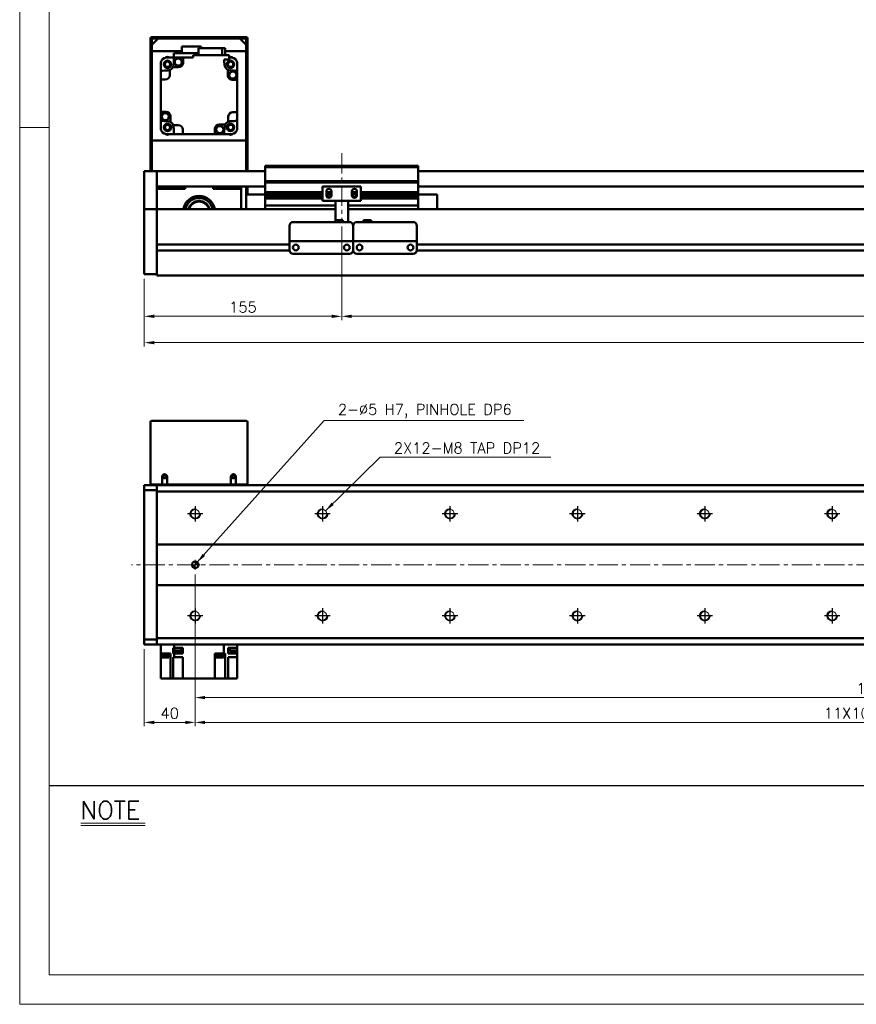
# Model space of a CAD drawing. Header units: millimetres. Extents: x 46891 to 50493, y 6223 to 9905.
# Tile 1 of 4: x 48547 to 49203, y 8529 to 9302. Entities that reach past the tile are written whole.
import ezdxf

# ---------------------------------------------------------------- set-up
doc = ezdxf.new("R2010")
doc.units = ezdxf.units.MM
doc.header["$LTSCALE"] = 0.5
doc.linetypes.add('CENTER', pattern=[50.8, 31.75, -6.35, 6.35, -6.35])
doc.layers.get('0').update_dxf_attribs({"lineweight": 20})
for name, color, linetype, lineweight in [('1', 1, 'CENTER', 13), ('4', 4, 'Continuous', 13), ('외형선(ISO)', 7, 'Continuous', 50)]:
    doc.layers.add(name, color=color, linetype=linetype, lineweight=lineweight)
for name, color, linetype in [('3', 3, 'Continuous'), ('C', 1, 'CENTER'), ('DIM', 4, 'Continuous')]:
    doc.layers.add(name, color=color, linetype=linetype)
doc.styles.add('DSR TEXT', font='romans.shx', dxfattribs={"bigfont": 'whgtxt.shx'})
doc.styles.get("Standard").update_dxf_attribs({"font": 'romans.shx', "bigfont": 'whgtxt.shx'})
doc.dimstyles.new('DSR', dxfattribs={"dimscale": 2, "dimtxt": 3, "dimasz": 3, "dimexe": 0.5, "dimexo": 0.5, "dimgap": 0.5, "dimtad": 1, "dimdsep": 46, "dimtxsty": 'Standard', "dimcen": 2.5, "dimclrd": 4, "dimclre": 4, "dimclrt": 2, "dimadec": 0, "dimazin": 2, "dimtfac": 1, "dimtmove": 0, "dimatfit": 3, "dimfxl": 0, "dimlwd": -1, "dimlwe": -1, "dimarcsym": 0})

# ---------------------------------------------------------------- blocks, each defined once
blk = doc.blocks.new('A$C13F00394')
for p, q in [((-202.34, 25.67), (-191.42, 25.67)), ((-202.34, 25.3), (-191.42, 25.3))]:
    blk.add_line(p, q)
at = {"layer": '3'}
blk.add_line((0, 32), (-207.68, 32), dxfattribs=at)
at = {"layer": '4', "color": 0, "style": 'DSR TEXT'}
blk.add_text('NOTE', height=3, dxfattribs=at).set_placement((-202.39, 26.38))
blk = doc.blocks.new('A$C1C1952E1')
at = {"color": 1}
blk.add_lwpolyline([(0, 0), (420, 0), (420, 297), (0, 297)], close=True, dxfattribs=at)
at = {"color": 3}
blk.add_lwpolyline([(5, 5), (415, 5), (415, 292), (5, 292)], close=True, dxfattribs=at)
blk = doc.blocks.new('*D79')
at = {"color": 1, "linetype": 'ByBlock'}
for p, q in [((48799.46, 9139.21), (48799.46, 9065.83)), ((48644.46, 9098.21), (48644.46, 9065.83)), ((48652.26, 9068.83), (48791.66, 9068.83))]:
    blk.add_line(p, q, dxfattribs=at)
at = {"color": 1}
for points in [[(48652.26, 9070.13), (48652.26, 9067.53), (48644.46, 9068.83)], [(48791.66, 9070.13), (48791.66, 9067.53), (48799.46, 9068.83)]]:
    blk.add_solid(points, dxfattribs=at)
at = {"layer": 'Defpoints', "color": 0}
for p in [(48799.46, 9142.81), (48644.46, 9101.81), (48799.46, 9068.83)]:
    blk.add_point(p, dxfattribs=at)
at = {"color": 3, "insert": (48721.96, 9076.03), "char_height": 8.4, "attachment_point": 5, "style": 'DSR TEXT'}
blk.add_mtext('155', dxfattribs=at)
blk = doc.blocks.new('*D80')
at = {"color": 1, "linetype": 'ByBlock'}
for p, q in [((48799.46, 9139.21), (48799.46, 9065.83)), ((49699.46, 9139.21), (49699.46, 9065.83)), ((48807.26, 9068.83), (49691.66, 9068.83))]:
    blk.add_line(p, q, dxfattribs=at)
at = {"color": 1}
for points in [[(48807.26, 9070.13), (48807.26, 9067.53), (48799.46, 9068.83)], [(49691.66, 9070.13), (49691.66, 9067.53), (49699.46, 9068.83)]]:
    blk.add_solid(points, dxfattribs=at)
at = {"layer": 'Defpoints', "color": 0}
for p in [(48799.46, 9142.81), (49699.46, 9142.81), (49699.46, 9068.83)]:
    blk.add_point(p, dxfattribs=at)
at = {"color": 3, "insert": (49249.46, 9076.03), "char_height": 8.4, "attachment_point": 5, "style": 'DSR TEXT'}
blk.add_mtext('STROKE : 900', dxfattribs=at)
blk = doc.blocks.new('*D82')
at = {"color": 1, "linetype": 'ByBlock'}
for p, q in [((48644.46, 9098.21), (48644.46, 9045.16)), ((49844.46, 9098.21), (49844.46, 9045.16)), ((49836.66, 9048.16), (48652.26, 9048.16))]:
    blk.add_line(p, q, dxfattribs=at)
at = {"color": 1}
for points in [[(48652.26, 9049.46), (48652.26, 9046.86), (48644.46, 9048.16)], [(49836.66, 9049.46), (49836.66, 9046.86), (49844.46, 9048.16)]]:
    blk.add_solid(points, dxfattribs=at)
at = {"layer": 'Defpoints', "color": 0}
for p in [(48644.46, 9101.81), (49844.46, 9101.81), (48644.46, 9048.16)]:
    blk.add_point(p, dxfattribs=at)
at = {"color": 3, "insert": (49244.46, 9055.36), "char_height": 8.4, "attachment_point": 5, "style": 'DSR TEXT'}
blk.add_mtext('1200', dxfattribs=at)
blk = doc.blocks.new('A$C33E56CC6')
h = blk.add_hatch()
h.set_pattern_fill('ANSI31', color=256, style=0)
h.set_pattern_definition([(45, (-7065.45672, -6508.5399), (-0.0883883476, 0.0883883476), [])])
h.paths.add_polyline_path([(4, 6.5, 0.414214), (1.5, 4), (4, 4)])
h.paths.add_polyline_path([(6.5, 4), (4, 4), (4, 1.5, 0.414214)])
blk.add_circle((4, 4), 2.5)
at = {"layer": '1'}
for p, q in [((4, 0), (4, 8)), ((0, 4), (8, 4))]:
    blk.add_line(p, q, dxfattribs=at)
blk = doc.blocks.new('tap8')
blk.add_circle((0, 0), 3.4)
at = {"layer": 'C', "color": 1, "linetype": 'CENTER'}
for p, q in [((-6.05, 0), (6.05, 0)), ((0, -6.05), (0, 6.05))]:
    blk.add_line(p, q, dxfattribs=at)
at = {"layer": 'DIM', "color": 3}
blk.add_arc((0, 0), 4, 263.84551, 189.43144, dxfattribs=at)
blk = doc.blocks.new('*D89')
at = {"color": 1, "linetype": 'ByBlock'}
for p, q in [((48684.46, 8866.26), (48684.46, 8766.66)), ((49784.46, 8866.26), (49784.46, 8766.66)), ((48692.26, 8769.66), (49776.66, 8769.66))]:
    blk.add_line(p, q, dxfattribs=at)
at = {"color": 1}
for points in [[(48692.26, 8770.96), (48692.26, 8768.36), (48684.46, 8769.66)], [(49776.66, 8770.96), (49776.66, 8768.36), (49784.46, 8769.66)]]:
    blk.add_solid(points, dxfattribs=at)
at = {"layer": 'Defpoints', "color": 0}
for p in [(48684.46, 8869.86), (49784.46, 8869.86), (49784.46, 8769.66)]:
    blk.add_point(p, dxfattribs=at)
at = {"color": 3, "insert": (49234.46, 8776.86), "char_height": 8.4, "attachment_point": 5, "style": 'DSR TEXT'}
blk.add_mtext('1100%%P0.02', dxfattribs=at)
blk = doc.blocks.new('*D91')
at = {"color": 1, "linetype": 'ByBlock'}
for p, q in [((48684.46, 8866.26), (48684.46, 8747.18)), ((48644.46, 8807.76), (48644.46, 8747.18)), ((48676.66, 8750.18), (48652.26, 8750.18))]:
    blk.add_line(p, q, dxfattribs=at)
at = {"color": 1}
for points in [[(48652.26, 8751.48), (48652.26, 8748.88), (48644.46, 8750.18)], [(48676.66, 8751.48), (48676.66, 8748.88), (48684.46, 8750.18)]]:
    blk.add_solid(points, dxfattribs=at)
at = {"layer": 'Defpoints', "color": 0}
for p in [(48684.46, 8869.86), (48644.46, 8811.36), (48644.46, 8750.18)]:
    blk.add_point(p, dxfattribs=at)
at = {"color": 3, "insert": (48664.46, 8757.38), "char_height": 8.4, "attachment_point": 5, "style": 'DSR TEXT'}
blk.add_mtext('40', dxfattribs=at)
blk = doc.blocks.new('*D93')
at = {"color": 1, "linetype": 'ByBlock'}
for p, q in [((48684.46, 8824.21), (48684.46, 8747.18)), ((49784.46, 8824.21), (49784.46, 8747.18)), ((48692.26, 8750.18), (49776.66, 8750.18))]:
    blk.add_line(p, q, dxfattribs=at)
at = {"color": 1}
for points in [[(48692.26, 8751.48), (48692.26, 8748.88), (48684.46, 8750.18)], [(49776.66, 8751.48), (49776.66, 8748.88), (49784.46, 8750.18)]]:
    blk.add_solid(points, dxfattribs=at)
at = {"layer": 'Defpoints', "color": 0}
for p in [(48684.46, 8827.81), (49784.46, 8827.81), (49784.46, 8750.18)]:
    blk.add_point(p, dxfattribs=at)
at = {"color": 3, "insert": (49234.46, 8757.38), "char_height": 8.4, "attachment_point": 5, "style": 'DSR TEXT'}
blk.add_mtext('11X100PITCH=1100', dxfattribs=at)

msp = doc.modelspace()

# ---------------------------------------------------------------- linework, layer by layer
at = {"color": 1}
msp.add_line((48569.83732, 9217.02572), (48546.67132, 9217.02572), dxfattribs=at)
at = {"layer": '1'}
for p, q in [((48799.46234, 9196.8134), (48799.46234, 9142.8134)), ((49854.46234, 8873.85584), (48634.46234, 8873.85584))]:
    msp.add_line(p, q, dxfattribs=at)
at = {"layer": '외형선(ISO)'}
for p, q in [((48649.46234, 9286.8134), (48649.46234, 9182.8134)), ((48658.46234, 9287.8134), (48650.46234, 9287.8134)), ((48650.46234, 9281.8134), (48655.46234, 9286.8134)), ((48650.96234, 9286.8134), (48658.46234, 9286.8134)), ((48719.46234, 9286.8134), (48655.46234, 9286.8134)), ((48658.46234, 9286.8134), (48658.46234, 9287.8134)), ((48658.46234, 9287.8134), (48662.46234, 9287.8134)), ((48662.46234, 9287.8134), (48662.46234, 9286.8134)), ((48712.46234, 9287.8134), (48662.46234, 9287.8134)), ((48662.46234, 9286.8134), (48712.46234, 9286.8134)), ((48712.46234, 9286.8134), (48712.46234, 9287.8134)), ((48712.46234, 9287.8134), (48716.46234, 9287.8134)), ((48716.46234, 9287.8134), (48716.46234, 9286.8134)), ((48724.46234, 9287.8134), (48716.46234, 9287.8134)), ((48716.46234, 9286.8134), (48723.96234, 9286.8134)), ((48719.46234, 9286.8134), (48724.46234, 9281.8134)), ((48725.46234, 9182.8134), (48725.46234, 9286.8134)), ((48650.46234, 9182.8134), (48650.46234, 9286.3134)), ((48650.46234, 9281.8134), (48650.46234, 9276.8134)), ((48689.11234, 9280.6134), (48674.01234, 9280.6134)), ((48674.01234, 9280.6134), (48674.01234, 9275.2134)), ((48705.75034, 9279.3134), (48686.98426, 9279.3134)), ((48686.98426, 9279.3134), (48686.98426, 9273.8134)), ((48689.11234, 9280.6134), (48689.11234, 9279.3134)), ((48707.94042, 9279.3134), (48705.75034, 9279.3134)), ((48705.75034, 9279.3134), (48705.75034, 9273.8134)), ((48707.94042, 9273.8134), (48707.94042, 9279.3134)), ((48724.46234, 9286.3134), (48724.46234, 9182.8134)), ((48724.46234, 9276.8134), (48724.46234, 9281.8134)), ((48650.46234, 9276.8134), (48674.01234, 9276.8134)), ((48661.76701, 9271.8134), (48661.00483, 9271.8134)), ((48661.96234, 9271.8134), (48661.76701, 9271.8134)), ((48661.96234, 9271.8134), (48667.66234, 9271.8134)), ((48686.98426, 9275.2134), (48667.66234, 9275.2134)), ((48667.66234, 9275.2134), (48667.66234, 9268.60208)), ((48674.96234, 9271.8134), (48667.90297, 9271.8134)), ((48682.76234, 9271.8134), (48674.96234, 9271.8134)), ((48674.96234, 9271.8134), (48674.96234, 9267.8134)), ((48711.16234, 9273.8134), (48682.76234, 9273.8134)), ((48682.76234, 9273.8134), (48682.76234, 9271.8134)), ((48707.94042, 9276.8134), (48724.46234, 9276.8134)), ((48711.16234, 9270.3134), (48711.16234, 9273.8134)), ((48711.16234, 9271.8134), (48712.96234, 9271.8134)), ((48713.15767, 9271.8134), (48712.96234, 9271.8134)), ((48713.91986, 9271.8134), (48713.15767, 9271.8134)), ((48657.46234, 9268.27092), (48657.46234, 9267.50873)), ((48657.46234, 9267.50873), (48657.46234, 9267.3134)), ((48657.46234, 9261.37277), (48657.46234, 9267.3134)), ((48671.46234, 9264.3134), (48666.95426, 9264.3134)), ((48707.13752, 9270.3134), (48711.16234, 9270.3134)), ((48717.46234, 9267.50873), (48717.46234, 9268.27092)), ((48717.46234, 9267.3134), (48717.46234, 9267.50873)), ((48717.46234, 9267.3134), (48717.46234, 9261.37277)), ((48657.46234, 9261.37277), (48657.46234, 9254.6134)), ((48664.46234, 9262.09203), (48664.46234, 9258.1134)), ((48709.96234, 9257.8134), (48709.96234, 9262.32148)), ((48717.46234, 9261.37277), (48717.46234, 9254.3134)), ((48657.46234, 9254.6134), (48657.46234, 9229.3134)), ((48660.96234, 9254.6134), (48657.46234, 9254.6134)), ((48717.46234, 9254.3134), (48713.46234, 9254.3134)), ((48717.46234, 9229.0134), (48717.46234, 9254.3134)), ((48657.46234, 9222.25404), (48657.46234, 9229.3134)), ((48657.46234, 9229.3134), (48661.46234, 9229.3134)), ((48664.96234, 9225.8134), (48664.96234, 9221.30533)), ((48710.46234, 9221.53478), (48710.46234, 9225.5134)), ((48713.96234, 9229.0134), (48717.46234, 9229.0134)), ((48717.46234, 9229.0134), (48717.46234, 9222.25404)), ((48657.46234, 9222.25404), (48657.46234, 9216.3134)), ((48667.18372, 9218.8134), (48671.16234, 9218.8134)), ((48703.46234, 9219.3134), (48707.97042, 9219.3134)), ((48717.46234, 9222.25404), (48717.46234, 9216.3134)), ((48657.46234, 9216.3134), (48657.46234, 9216.11807)), ((48657.46234, 9216.11807), (48657.46234, 9215.35589)), ((48661.00483, 9211.8134), (48661.76701, 9211.8134)), ((48661.76701, 9211.8134), (48661.96234, 9211.8134)), ((48661.96234, 9211.8134), (48667.90297, 9211.8134)), ((48667.90297, 9211.8134), (48674.66234, 9211.8134)), ((48674.66234, 9215.3134), (48674.66234, 9211.8134)), ((48674.66234, 9211.8134), (48699.96234, 9211.8134)), ((48699.96234, 9211.8134), (48699.96234, 9215.8134)), ((48699.96234, 9211.8134), (48707.02171, 9211.8134)), ((48712.96234, 9211.8134), (48707.02171, 9211.8134)), ((48712.96234, 9211.8134), (48713.15767, 9211.8134)), ((48713.15767, 9211.8134), (48713.91986, 9211.8134)), ((48717.46234, 9216.11807), (48717.46234, 9216.3134)), ((48717.46234, 9215.35589), (48717.46234, 9216.11807)), ((48724.46234, 9206.8134), (48650.46234, 9206.8134)), ((48650.46234, 9206.8134), (48650.46234, 9182.8134)), ((48724.46234, 9182.8134), (48724.46234, 9206.8134)), ((48739.46234, 9185.8134), (48739.46234, 9186.8134)), ((48859.46234, 9186.8134), (48739.46234, 9186.8134)), ((48859.46234, 9186.8134), (48859.46234, 9185.8134)), ((48644.46234, 9182.8134), (48644.46234, 9180.8134)), ((48654.46234, 9182.8134), (48644.46234, 9182.8134)), ((48644.46234, 9180.02888), (48644.46234, 9180.8134)), ((48644.46234, 9179.53018), (48644.46234, 9180.02888)), ((48644.46234, 9179.53018), (48644.46234, 9178.4617)), ((48644.46234, 9178.4617), (48644.46234, 9175.47589)), ((48654.46234, 9180.8134), (48654.46234, 9182.8134)), ((48654.46234, 9182.8134), (48739.46234, 9182.8134)), ((48654.46234, 9182.8134), (48654.46234, 9180.8134)), ((48654.46234, 9180.8134), (48654.46234, 9180.02888)), ((48654.46234, 9180.02888), (48654.46234, 9180.8134)), ((48654.46234, 9180.02888), (48654.46234, 9179.53018)), ((48654.46234, 9179.53018), (48654.46234, 9180.02888)), ((48654.46234, 9178.4617), (48654.46234, 9179.53018)), ((48654.46234, 9179.53018), (48654.46234, 9178.4617)), ((48654.46234, 9175.47589), (48654.46234, 9178.4617)), ((48654.46234, 9178.4617), (48654.46234, 9175.47589)), ((48739.46234, 9174.8134), (48739.46234, 9185.8134)), ((48739.46234, 9185.8134), (48859.46234, 9185.8134)), ((48859.46234, 9185.8134), (48859.46234, 9174.8134)), ((48859.46234, 9182.8134), (49834.46234, 9182.8134)), ((48644.46234, 9166.91159), (48644.46234, 9175.47589)), ((48654.46234, 9175.47589), (48654.46234, 9166.91159)), ((48654.46234, 9171.3134), (48654.46234, 9175.47589)), ((48654.46234, 9170.8134), (48739.46234, 9170.8134)), ((48674.46234, 9170.8134), (48674.46234, 9168.8134)), ((48676.46234, 9170.8134), (48676.46234, 9168.8134)), ((48698.46234, 9168.8134), (48698.46234, 9170.8134)), ((48720.46234, 9170.8134), (48720.46234, 9168.8134)), ((48724.46234, 9164.3134), (48724.46234, 9170.8134)), ((48724.46234, 9170.8134), (48724.46234, 9164.3134)), ((48725.46234, 9164.3134), (48725.46234, 9170.8134)), ((48739.46234, 9173.8134), (48739.46234, 9174.8134)), ((48739.46234, 9174.8134), (48859.46234, 9174.8134)), ((48739.46234, 9172.8134), (48739.46234, 9173.8134)), ((48739.46234, 9173.8134), (48859.46234, 9173.8134)), ((48739.46234, 9166.3134), (48739.46234, 9172.8134)), ((48814.46234, 9170.8134), (48784.46234, 9170.8134)), ((48784.46234, 9159.4134), (48784.46234, 9170.8134)), ((48814.46234, 9170.8134), (48814.46234, 9159.4134)), ((48859.46234, 9174.8134), (48859.46234, 9173.8134)), ((48859.46234, 9173.8134), (48859.46234, 9172.8134)), ((48859.46234, 9172.8134), (48859.46234, 9166.3134)), ((48859.46234, 9170.8134), (49834.46234, 9170.8134)), ((48644.46234, 9164.8163), (48644.46234, 9166.91159)), ((48644.46234, 9153.39435), (48644.46234, 9164.8163)), ((48676.46234, 9168.8134), (48654.46234, 9168.8134)), ((48654.46234, 9166.91159), (48654.46234, 9164.8163)), ((48654.46234, 9164.8163), (48654.46234, 9153.39435)), ((48720.46234, 9168.8134), (48698.46234, 9168.8134)), ((48720.46234, 9152.8134), (48720.46234, 9168.8134)), ((48724.46234, 9164.3134), (48724.46234, 9152.8134)), ((48739.46234, 9164.3134), (48724.46234, 9164.3134)), ((48739.46234, 9165.8134), (48739.46234, 9166.3134)), ((48739.46234, 9166.3134), (48784.46234, 9166.3134)), ((48739.46234, 9165.3134), (48739.46234, 9165.8134)), ((48739.46234, 9165.8134), (48784.46234, 9165.8134)), ((48739.46234, 9164.3134), (48739.46234, 9165.3134)), ((48739.46234, 9165.3134), (48784.46234, 9165.3134)), ((48739.46234, 9163.8134), (48739.46234, 9164.3134)), ((48739.46234, 9164.3134), (48784.46234, 9164.3134)), ((48739.46234, 9163.3134), (48739.46234, 9163.8134)), ((48739.46234, 9163.8134), (48784.46234, 9163.8134)), ((48739.46234, 9162.3134), (48739.46234, 9163.3134)), ((48739.46234, 9163.3134), (48784.46234, 9163.3134)), ((48787.46234, 9163.8134), (48787.46234, 9166.8134)), ((48787.46234, 9166.3134), (48791.46234, 9166.3134)), ((48787.46234, 9165.8134), (48791.46234, 9165.8134)), ((48787.46234, 9165.3134), (48791.46234, 9165.3134)), ((48787.46234, 9164.3134), (48788.3391, 9164.3134)), ((48787.46234, 9163.8134), (48788.23284, 9163.8134)), ((48787.52585, 9163.3134), (48788.3391, 9163.3134)), ((48790.58558, 9164.3134), (48791.46234, 9164.3134)), ((48790.58558, 9163.3134), (48791.39883, 9163.3134)), ((48790.69184, 9163.8134), (48791.46234, 9163.8134)), ((48791.46234, 9166.8134), (48791.46234, 9163.8134)), ((48807.46234, 9163.8134), (48807.46234, 9166.8134)), ((48807.46234, 9166.3134), (48811.46234, 9166.3134)), ((48807.46234, 9165.8134), (48811.46234, 9165.8134)), ((48807.46234, 9165.3134), (48811.46234, 9165.3134)), ((48807.46234, 9164.3134), (48808.3391, 9164.3134)), ((48807.46234, 9163.8134), (48808.23284, 9163.8134)), ((48807.52585, 9163.3134), (48808.3391, 9163.3134)), ((48810.58558, 9164.3134), (48811.46234, 9164.3134)), ((48810.58558, 9163.3134), (48811.39883, 9163.3134)), ((48810.69184, 9163.8134), (48811.46234, 9163.8134)), ((48811.46234, 9166.8134), (48811.46234, 9163.8134)), ((48814.46234, 9166.3134), (48859.46234, 9166.3134)), ((48814.46234, 9165.8134), (48859.46234, 9165.8134)), ((48814.46234, 9165.3134), (48859.46234, 9165.3134)), ((48814.46234, 9164.3134), (48859.46234, 9164.3134)), ((48814.46234, 9163.8134), (48859.46234, 9163.8134)), ((48814.46234, 9163.3134), (48859.46234, 9163.3134)), ((48859.46234, 9166.3134), (48859.46234, 9165.8134)), ((48859.46234, 9165.8134), (48859.46234, 9165.3134)), ((48859.46234, 9165.3134), (48859.46234, 9164.3134)), ((48859.46234, 9164.3134), (48874.46234, 9164.3134)), ((48859.46234, 9164.3134), (48859.46234, 9163.8134)), ((48859.46234, 9163.8134), (48859.46234, 9163.3134)), ((48859.46234, 9163.3134), (48859.46234, 9162.3134)), ((48874.46234, 9152.8134), (48874.46234, 9164.3134)), ((48739.46234, 9161.8134), (48739.46234, 9162.3134)), ((48739.46234, 9162.3134), (48784.46234, 9162.3134)), ((48739.46234, 9161.3134), (48739.46234, 9161.8134)), ((48739.46234, 9161.8134), (48784.46234, 9161.8134)), ((48739.46234, 9156.8134), (48739.46234, 9161.3134)), ((48739.46234, 9161.3134), (48784.46234, 9161.3134)), ((48739.46234, 9156.8134), (48739.46234, 9155.8134)), ((48739.46234, 9152.8134), (48739.46234, 9155.8134)), ((48739.46234, 9155.8134), (48794.46234, 9155.8134)), ((48794.46234, 9159.4134), (48784.46234, 9159.4134)), ((48788.13947, 9162.3134), (48790.78522, 9162.3134)), ((48794.46234, 9159.9134), (48794.46234, 9159.4134)), ((48804.46234, 9159.4134), (48794.46234, 9159.4134)), ((48794.46234, 9157.3134), (48794.46234, 9159.4134)), ((48794.46234, 9157.3134), (48794.46234, 9144.31356)), ((48804.46234, 9159.4134), (48804.46234, 9159.9134)), ((48814.46234, 9159.4134), (48804.46234, 9159.4134)), ((48804.46234, 9159.4134), (48804.46234, 9157.3134)), ((48804.46234, 9142.81356), (48804.46234, 9157.3134)), ((48804.46234, 9155.8134), (48859.46234, 9155.8134)), ((48808.13947, 9162.3134), (48810.78522, 9162.3134)), ((48814.46234, 9162.3134), (48859.46234, 9162.3134)), ((48814.46234, 9161.8134), (48859.46234, 9161.8134)), ((48814.46234, 9161.3134), (48859.46234, 9161.3134)), ((48859.46234, 9162.3134), (48859.46234, 9161.8134)), ((48859.46234, 9161.8134), (48859.46234, 9161.3134)), ((48859.46234, 9161.3134), (48859.46234, 9156.8134)), ((48859.46234, 9155.8134), (48859.46234, 9156.8134)), ((48859.46234, 9155.8134), (48859.46234, 9152.8134)), ((48644.46234, 9152.8134), (48644.46234, 9153.39435)), ((48644.46234, 9152.8134), (48644.46234, 9149.8134)), ((48654.46234, 9152.8134), (48644.46234, 9152.8134)), ((48644.46234, 9107.05605), (48644.46234, 9149.8134)), ((48654.46234, 9153.39435), (48654.46234, 9152.8134)), ((48654.46234, 9152.8134), (48654.46234, 9149.8134)), ((48794.46234, 9152.8134), (48654.46234, 9152.8134)), ((48654.46234, 9149.8134), (48654.46234, 9152.8134)), ((48654.46234, 9125.2634), (48654.46234, 9149.8134)), ((48654.46234, 9149.8134), (48654.46234, 9107.05605)), ((49834.46234, 9152.8134), (48804.46234, 9152.8134)), ((48758.46234, 9129.81356), (48758.46234, 9139.81356)), ((48761.46234, 9142.81356), (48805.46234, 9142.81356)), ((48794.46234, 9144.31356), (48794.46234, 9142.81356)), ((48794.46234, 9144.31356), (48800.46234, 9144.31356)), ((48800.46234, 9144.31356), (48800.46234, 9142.81356)), ((48808.46234, 9139.81356), (48808.46234, 9129.81356)), ((48808.46234, 9129.81356), (48808.46234, 9139.81356)), ((48811.46234, 9142.81356), (48855.46234, 9142.81356)), ((48822.46234, 9144.31356), (48816.46234, 9144.31356)), ((48816.46234, 9142.81356), (48816.46234, 9144.31356)), ((48822.46234, 9142.81356), (48822.46234, 9144.31356)), ((48858.46234, 9139.81356), (48858.46234, 9129.81356)), ((48758.46234, 9125.0634), (48654.46234, 9125.0634)), ((48758.46234, 9129.81356), (48758.46234, 9127.81356)), ((48758.46234, 9127.81353), (48758.46234, 9127.81356)), ((48758.46234, 9127.81356), (48808.46234, 9127.81356)), ((48758.46234, 9127.31353), (48758.46234, 9127.81353)), ((48758.46234, 9127.81353), (48761.23284, 9127.81353)), ((48758.46234, 9120.81353), (48758.46234, 9127.31353)), ((48763.48568, 9125.0634), (48763.43901, 9125.0634)), ((48763.69184, 9127.81353), (48765.96234, 9127.81353)), ((48770.96234, 9127.81353), (48795.96234, 9127.81353)), ((48800.96234, 9127.81353), (48803.23284, 9127.81353)), ((48803.48568, 9125.0634), (48803.43901, 9125.0634)), ((48805.69184, 9127.81353), (48808.46234, 9127.81353)), ((48808.46234, 9127.81356), (48808.46234, 9129.81356)), ((48808.46234, 9129.81356), (48808.46234, 9127.81356)), ((48808.46234, 9127.81356), (48808.46234, 9127.81353)), ((48808.46234, 9127.81353), (48808.46234, 9127.81356)), ((48808.46234, 9127.81356), (48858.46234, 9127.81356)), ((48808.46234, 9127.81353), (48808.46234, 9127.31353)), ((48808.46234, 9127.31353), (48808.46234, 9127.81353)), ((48808.46234, 9127.81353), (48811.23284, 9127.81353)), ((48808.46234, 9127.31353), (48808.46234, 9120.81353)), ((48808.46234, 9120.81353), (48808.46234, 9127.31353)), ((48813.48568, 9125.0634), (48813.43901, 9125.0634)), ((48813.69184, 9127.81353), (48815.96234, 9127.81353)), ((48820.96234, 9127.81353), (48845.96234, 9127.81353)), ((48850.96234, 9127.81353), (48853.23284, 9127.81353)), ((48853.48568, 9125.0634), (48853.43901, 9125.0634)), ((48855.69184, 9127.81353), (48858.46234, 9127.81353)), ((48858.46234, 9127.81356), (48858.46234, 9129.81356)), ((48858.46234, 9127.81356), (48858.46234, 9127.81353)), ((48858.46234, 9127.81353), (48858.46234, 9127.31353)), ((48858.46234, 9127.31353), (48858.46234, 9120.81353)), ((49662.46234, 9125.0634), (48858.46234, 9125.0634)), ((48758.47279, 9120.5634), (48654.46234, 9120.5634)), ((48654.46234, 9107.05605), (48654.46234, 9120.3634)), ((48761.46234, 9117.81353), (48805.46234, 9117.81353)), ((48808.47279, 9120.5634), (48808.4519, 9120.5634)), ((48811.46234, 9117.81353), (48855.46234, 9117.81353)), ((49662.47279, 9120.5634), (48858.4519, 9120.5634)), ((48644.46234, 9107.05605), (48644.46234, 9104.93472)), ((48644.46234, 9101.8134), (48644.46234, 9104.93472)), ((48654.46234, 9101.8134), (48644.46234, 9101.8134)), ((48654.46234, 9107.05605), (48654.46234, 9104.93472)), ((48654.46234, 9104.93472), (48654.46234, 9107.05605)), ((48654.46234, 9100.8134), (48654.46234, 9104.93472)), ((48654.46234, 9104.93472), (48654.46234, 9101.8134)), ((48654.46234, 9100.8134), (49834.46234, 9100.8134)), ((48649.46234, 8936.85584), (48649.46234, 8985.85584)), ((48650.46234, 8986.85584), (48724.46234, 8986.85584)), ((48725.46234, 8985.85584), (48725.46234, 8936.85584)), ((48658.46234, 8942.85584), (48658.46234, 8936.85584)), ((48662.46234, 8936.85584), (48662.46234, 8942.85584)), ((48712.46234, 8942.85584), (48712.46234, 8936.85584)), ((48716.46234, 8936.85584), (48716.46234, 8942.85584)), ((48644.46234, 8935.47716), (48644.46234, 8936.35584)), ((48654.46234, 8936.35584), (48644.46234, 8936.35584)), ((48644.46234, 8935.47716), (48644.46234, 8932.35584)), ((48644.46234, 8932.35584), (48644.46234, 8815.35584)), ((48654.46234, 8932.35584), (48644.46234, 8932.35584)), ((48649.46234, 8936.85584), (48650.46234, 8936.85584)), ((48650.46234, 8936.85584), (48658.46234, 8936.85584)), ((48654.46234, 8935.47716), (48654.46234, 8936.35584)), ((49834.46234, 8936.35584), (48654.46234, 8936.35584)), ((48654.46234, 8936.35584), (48654.46234, 8935.47716)), ((48654.46234, 8935.47716), (48654.46234, 8931.35584)), ((48654.46234, 8932.35584), (48654.46234, 8935.47716)), ((48654.46234, 8931.35584), (48654.46234, 8889.85584)), ((49834.46234, 8931.35584), (48654.46234, 8931.35584)), ((48658.46234, 8936.85584), (48662.46234, 8936.85584)), ((48662.46234, 8936.85584), (48712.46234, 8936.85584)), ((48671.81234, 8936.74084), (48703.11234, 8936.74084)), ((48671.81234, 8936.74084), (48671.81234, 8936.39584)), ((48671.81234, 8936.39584), (48703.11234, 8936.39584)), ((48703.11234, 8936.74084), (48703.11234, 8936.39584)), ((48712.46234, 8936.85584), (48716.46234, 8936.85584)), ((48716.46234, 8936.85584), (48724.46234, 8936.85584)), ((48724.46234, 8936.85584), (48725.46234, 8936.85584)), ((48654.46234, 8889.85584), (48654.46234, 8889.00229)), ((48654.46234, 8889.85584), (49834.46234, 8889.85584)), ((48654.46234, 8889.00229), (48654.46234, 8888.64873)), ((48654.46234, 8888.64873), (48654.46234, 8859.06295)), ((48654.46234, 8859.06295), (48654.46234, 8888.64873)), ((48654.46234, 8859.06295), (48654.46234, 8858.70939)), ((48654.46234, 8858.70939), (48654.46234, 8857.85584)), ((48654.46234, 8857.85584), (48654.46234, 8816.35584)), ((49834.46234, 8857.85584), (48654.46234, 8857.85584)), ((48644.46234, 8815.35584), (48644.46234, 8812.23452)), ((48654.46234, 8815.35584), (48644.46234, 8815.35584)), ((48654.46234, 8816.35584), (48654.46234, 8812.23452)), ((48654.46234, 8816.35584), (49834.46234, 8816.35584)), ((48654.46234, 8812.23452), (48654.46234, 8815.35584)), ((48644.46234, 8811.35584), (48644.46234, 8812.23452)), ((48654.46234, 8811.35584), (48644.46234, 8811.35584)), ((48654.46234, 8811.35584), (48654.46234, 8812.23452)), ((48654.46234, 8812.23452), (48654.46234, 8811.35584)), ((49834.46234, 8811.35584), (48654.46234, 8811.35584)), ((48657.46234, 8808.75584), (48657.42743, 8808.75584)), ((48657.42743, 8808.75584), (48657.42743, 8808.05584)), ((48657.42743, 8808.05584), (48657.46234, 8808.05584)), ((48657.46234, 8811.35584), (48657.46234, 8804.25584)), ((48667.50367, 8808.75584), (48667.18372, 8808.75584)), ((48667.18372, 8808.75584), (48667.18372, 8804.25584)), ((48667.50367, 8808.75584), (48667.90297, 8808.75584)), ((48667.84959, 8808.75584), (48667.84959, 8808.05584)), ((48667.84959, 8808.05584), (48673.74959, 8808.05584)), ((48667.90297, 8811.35584), (48667.90297, 8808.75584)), ((48667.90297, 8808.75584), (48670.34706, 8808.75584)), ((48667.99959, 8808.05584), (48667.99959, 8806.05584)), ((48671.25213, 8808.75584), (48670.34706, 8808.75584)), ((48671.25213, 8808.75584), (48674.66234, 8808.75584)), ((48673.59959, 8808.05584), (48673.59959, 8806.05584)), ((48673.74959, 8808.75584), (48673.74959, 8808.05584)), ((48674.66234, 8804.25584), (48674.66234, 8808.75584)), ((48707.02171, 8811.35584), (48707.02171, 8804.25584)), ((48711.90236, 8808.75584), (48710.46234, 8808.75584)), ((48710.46234, 8808.75584), (48710.46234, 8804.25584)), ((48711.59726, 8808.75584), (48711.59726, 8808.05584)), ((48711.59726, 8808.05584), (48717.49726, 8808.05584)), ((48711.74726, 8808.05584), (48711.74726, 8806.05584)), ((48711.90236, 8808.75584), (48717.46234, 8808.75584)), ((48717.34726, 8808.05584), (48717.34726, 8806.05584)), ((48717.46234, 8811.35584), (48717.46234, 8808.75584)), ((48717.49726, 8808.75584), (48717.46234, 8808.75584)), ((48717.46234, 8804.25584), (48717.46234, 8808.05584)), ((48717.49726, 8808.75584), (48717.49726, 8808.05584)), ((48657.46234, 8804.25584), (48657.46234, 8784.75584)), ((48657.46234, 8804.25584), (48663.02232, 8804.25584)), ((48657.97363, 8804.25584), (48657.97363, 8803.75584)), ((48657.97363, 8803.75584), (48663.97363, 8803.75584)), ((48658.02363, 8803.75584), (48658.02363, 8803.05584)), ((48658.02363, 8803.05584), (48663.92363, 8803.05584)), ((48658.17363, 8803.05584), (48658.17363, 8801.05584)), ((48658.17363, 8801.05584), (48663.77363, 8801.05584)), ((48664.96234, 8804.25584), (48663.02232, 8804.25584)), ((48663.77363, 8803.05584), (48663.77363, 8801.05584)), ((48663.92363, 8803.75584), (48663.92363, 8803.05584)), ((48663.97363, 8804.25584), (48663.97363, 8803.75584)), ((48664.96234, 8804.25584), (48664.96234, 8784.75584)), ((48667.18372, 8804.25584), (48667.50367, 8804.25584)), ((48667.50367, 8801.25584), (48667.18372, 8801.25584)), ((48667.18372, 8801.25584), (48667.18372, 8784.75584)), ((48667.90297, 8804.25584), (48667.50367, 8804.25584)), ((48667.50367, 8801.25584), (48667.90297, 8801.25584)), ((48667.90297, 8804.25584), (48667.90297, 8801.25584)), ((48674.66234, 8804.25584), (48667.90297, 8804.25584)), ((48667.90297, 8801.25584), (48674.66234, 8801.25584)), ((48667.99959, 8806.05584), (48673.59959, 8806.05584)), ((48674.66234, 8784.75584), (48674.66234, 8801.25584)), ((48699.96234, 8804.25584), (48707.02171, 8804.25584)), ((48699.96234, 8804.25584), (48699.96234, 8784.75584)), ((48700.7583, 8804.25584), (48700.7583, 8803.75584)), ((48700.7583, 8803.75584), (48706.7583, 8803.75584)), ((48700.8083, 8803.75584), (48700.8083, 8803.05584)), ((48700.8083, 8803.05584), (48706.7083, 8803.05584)), ((48700.9583, 8803.05584), (48700.9583, 8801.05584)), ((48700.9583, 8801.05584), (48706.5583, 8801.05584)), ((48706.5583, 8803.05584), (48706.5583, 8801.05584)), ((48706.7083, 8803.75584), (48706.7083, 8803.05584)), ((48706.7583, 8804.25584), (48706.7583, 8803.75584)), ((48707.02171, 8804.25584), (48707.42102, 8804.25584)), ((48707.97042, 8804.25584), (48707.42102, 8804.25584)), ((48707.97042, 8804.25584), (48707.97042, 8784.75584)), ((48710.46234, 8804.25584), (48711.90236, 8804.25584)), ((48711.90236, 8801.25584), (48710.46234, 8801.25584)), ((48710.46234, 8801.25584), (48710.46234, 8784.75584)), ((48711.74726, 8806.05584), (48717.34726, 8806.05584)), ((48717.46234, 8804.25584), (48711.90236, 8804.25584)), ((48711.90236, 8801.25584), (48717.46234, 8801.25584)), ((48717.46234, 8801.25584), (48717.46234, 8804.25584)), ((48717.46234, 8801.25584), (48717.46234, 8784.75584)), ((48657.46234, 8784.75584), (48661.46234, 8784.75584)), ((48664.96234, 8784.75584), (48661.46234, 8784.75584)), ((48667.18372, 8784.75584), (48664.96234, 8784.75584)), ((48667.18372, 8784.75584), (48671.16234, 8784.75584)), ((48674.66234, 8784.75584), (48671.16234, 8784.75584)), ((48674.66234, 8784.75584), (48699.96234, 8784.75584)), ((48703.46234, 8784.75584), (48699.96234, 8784.75584)), ((48703.46234, 8784.75584), (48707.97042, 8784.75584)), ((48710.46234, 8784.75584), (48707.97042, 8784.75584)), ((48713.96234, 8784.75584), (48710.46234, 8784.75584)), ((48713.96234, 8784.75584), (48717.46234, 8784.75584))]:
    msp.add_line(p, q, dxfattribs=at)
for centre, radius in [((48671.16638, 9268.30211), 3), ((48671.16638, 9268.30211), 2.95), ((48671.16638, 9268.30211), 2.8), ((48662.71361, 9266.56214), 2.9), ((48662.71361, 9266.56214), 2.7), ((48662.71361, 9266.56214), 2.5), ((48662.71361, 9266.56214), 2.1), ((48712.21108, 9266.56214), 2.9), ((48712.21108, 9266.56214), 2.7), ((48712.21108, 9266.56214), 2.5), ((48712.21108, 9266.56214), 2.1), ((48713.95105, 9258.10937), 3), ((48713.95105, 9258.10937), 2.95), ((48713.95105, 9258.10937), 2.8), ((48660.97363, 9225.51744), 3), ((48660.97363, 9225.51744), 2.95), ((48660.97363, 9225.51744), 2.8), ((48662.71361, 9217.06467), 2.9), ((48662.71361, 9217.06467), 2.7), ((48662.71361, 9217.06467), 2.5), ((48662.71361, 9217.06467), 2.1), ((48703.7583, 9215.3247), 3), ((48703.7583, 9215.3247), 2.95), ((48703.7583, 9215.3247), 2.8), ((48712.21108, 9217.06467), 2.9), ((48712.21108, 9217.06467), 2.7), ((48712.21108, 9217.06467), 2.5), ((48712.21108, 9217.06467), 2.1), ((48763.46234, 9122.81353), 2.25), ((48803.46234, 9122.81353), 2.25), ((48813.46234, 9122.81353), 2.25), ((48853.46234, 9122.81353), 2.25), ((48660.46234, 8942.85584), 1.2295), ((48714.46234, 8942.85584), 1.2295), ((48684.46234, 8873.85584), 2.5)]:
    msp.add_circle(centre, radius, dxfattribs=at)
for centre, radius, start, end in [((48650.46234, 9286.8134), 1, 90, 180), ((48650.96234, 9286.3134), 0.5, 90, 180), ((48723.96234, 9286.3134), 0.5, 0, 90), ((48724.46234, 9286.8134), 1, 0, 90), ((48661.96234, 9267.3134), 4.5, 90, 180), ((48687.46234, 9241.8134), 40, 131.40962211, 131.71320029), ((48662.71361, 9269.56214), 2.75, 54.9489798, 125.0510202), ((48687.46234, 9241.8134), 39.5, 130.58041866, 130.59038741), ((49046.71691, 9241.8134), 380, 175.47193699, 176.31242822), ((48712.21108, 9269.56214), 2.75, 54.9489798, 112.41788974), ((48712.96234, 9267.3134), 4.5, 0, 90), ((48687.46234, 9241.8134), 39.5, 49.40961259, 49.41958134), ((48687.46234, 9241.8134), 40, 48.28679971, 48.59037789), ((48687.46234, 9241.8134), 40, 138.28679971, 138.59037789), ((48687.46234, 9241.8134), 39.5, 139.40961259, 139.41958134), ((48662.71361, 9266.56214), 4.8, 291.36575753, 332.06387432), ((48662.71361, 9266.56214), 4.8, 332.06387432, 356.31242822), ((48671.46234, 9267.8134), 3.5, 270, 0), ((48328.20777, 9241.8134), 380, 3.68757178, 4.3012223), ((48712.21108, 9266.56214), 4.8, 183.68757178, 242.06387432), ((48687.46234, 9241.8134), 40, 41.40962211, 41.71320029), ((48687.46234, 9241.8134), 39.5, 40.58041866, 40.59038741), ((48660.37743, 9258.47616), 2.95, 171.17588203, 188.82411797), ((48687.46234, 8882.55883), 380, 93.68757178, 94.52806301), ((48660.96234, 9258.1134), 3.5, 270, 0), ((48662.71361, 9266.56214), 4.8, 273.68757178, 291.36575753), ((48712.21108, 9266.56214), 4.8, 242.06387432, 266.31242822), ((48713.46234, 9257.8134), 3.5, 180, 270), ((48687.46234, 8882.55883), 380, 85.47193699, 86.31242822), ((48661.46234, 9225.8134), 3.5, 0, 90), ((48713.96234, 9225.5134), 3.5, 90, 180), ((48714.54726, 9225.15065), 2.95, 351.17588203, 8.82411797), ((48687.46234, 9601.06797), 380, 265.47193699, 266.31242822), ((48662.71361, 9217.06467), 4.8, 62.06387432, 86.31242822), ((48662.71361, 9217.06467), 4.8, 21.36575753, 62.06387432), ((48662.71361, 9217.06467), 4.8, 3.68757178, 21.36575753), ((49046.71691, 9241.8134), 380, 183.68757178, 184.52806301), ((48671.16234, 9215.3134), 3.5, 0, 90), ((48703.46234, 9215.8134), 3.5, 90, 180), ((48328.20777, 9241.8134), 380, 355.47193699, 356.31242822), ((48712.21108, 9217.06467), 4.8, 152.06387432, 176.31242822), ((48712.21108, 9217.06467), 4.8, 111.36575753, 152.06387432), ((48712.21108, 9217.06467), 4.8, 93.68757178, 111.36575753), ((48687.46234, 9601.06797), 380, 273.68757178, 274.52806301), ((48661.96234, 9216.3134), 4.5, 180, 270), ((48687.46234, 9241.8134), 39.5, 220.58041866, 220.59038741), ((48687.46234, 9241.8134), 40, 221.40962211, 221.71320029), ((48687.46234, 9241.8134), 40, 228.28679971, 228.59037789), ((48662.71361, 9214.06467), 2.75, 234.9489798, 305.0510202), ((48687.46234, 9241.8134), 39.5, 229.40961259, 229.41958134), ((48670.79959, 9214.72849), 2.95, 261.17588203, 278.82411797), ((48712.21108, 9214.0648), 2.75, 234.95393565, 305.04606435), ((48712.96234, 9216.3134), 4.5, 270, 0), ((48687.46234, 9241.8134), 39.5, 310.58041866, 310.59038741), ((48687.46234, 9241.8134), 40, 311.40962211, 311.71320029), ((48687.46234, 9241.8134), 40, 318.28679971, 318.59037789), ((48687.46234, 9241.8134), 39.5, 319.40961259, 319.41958134), ((48687.46234, 9150.8134), 12.5, 9.20689635, 170.79310365), ((48703.46234, 9166.8134), 2.4585, 54.43972491, 125.56027509), ((48789.46234, 9166.8134), 2, 0, 180), ((48789.46234, 9163.8134), 2, 180, 0), ((48789.46234, 9163.8134), 1.2295, 156.00421868, 180), ((48789.46234, 9163.8134), 1.2295, 180, 203.99578132), ((48789.46234, 9163.8134), 1.2295, 23.99578132, 156.00421868), ((48789.46234, 9163.8134), 1.2295, 203.99578132, 336.00421868), ((48789.46234, 9163.8134), 1.2295, 0, 23.99578132), ((48789.46234, 9163.8134), 1.2295, 336.00421868, 0), ((48809.46234, 9166.8134), 2, 0, 180), ((48809.46234, 9163.8134), 2, 180, 0), ((48809.46234, 9163.8134), 1.2295, 156.00421868, 180), ((48809.46234, 9163.8134), 1.2295, 180, 203.99578132), ((48809.46234, 9163.8134), 1.2295, 23.99578132, 156.00421868), ((48809.46234, 9163.8134), 1.2295, 203.99578132, 336.00421868), ((48809.46234, 9163.8134), 1.2295, 0, 23.99578132), ((48809.46234, 9163.8134), 1.2295, 336.00421868, 0), ((48687.46234, 9150.8134), 10.85, 10.62217737, 169.37782263), ((48687.46234, 9150.8134), 8.5, 13.60896082, 166.39103918), ((48687.46234, 9150.8134), 8, 14.47751239, 165.52248761), ((48761.46234, 9139.81356), 3, 90, 180), ((48805.46234, 9139.81356), 3, 0, 90), ((48811.46234, 9139.81356), 3, 90, 180), ((48855.46234, 9139.81356), 3, 0, 90), ((48761.46234, 9120.81353), 3, 180, 270), ((48805.46234, 9120.81353), 3, 270, 0), ((48811.46234, 9120.81353), 3, 180, 270), ((48855.46234, 9120.81353), 3, 270, 0), ((48650.46234, 8985.85584), 1, 90, 180), ((48724.46234, 8985.85584), 1, 0, 90), ((48660.46234, 8942.85584), 2, 0, 180), ((48714.46234, 8942.85584), 2, 0, 180)]:
    msp.add_arc(centre, radius, start, end, dxfattribs=at)
for centre, major_axis, start_param, end_param in [((48762.46234, 9127.81355), (-1.2295, 0), 3.141579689, 6.283172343), ((48768.46234, 9127.81355), (-2.5, 0), 3.143048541, 6.284641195), ((48798.46234, 9127.81355), (-2.5, 0), 3.143048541, 6.284641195), ((48804.46234, 9127.81355), (-1.2295, 0), 3.135341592, 6.276934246), ((48812.46234, 9127.81355), (-1.2295, 0), 3.140520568, 6.282113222), ((48818.46234, 9127.81355), (-2.5, 0), 3.142447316, 6.28403997), ((48848.46234, 9127.81355), (-2.5, 0), 3.14055216, 6.282144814), ((48854.46234, 9127.81355), (-1.2295, 0), 3.142447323, 6.284039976)]:
    msp.add_ellipse(centre, major_axis=major_axis, ratio=0.00001, start_param=start_param, end_param=end_param, dxfattribs=at)
for points in [[(48788.74703, 9162.8134), (48789.46234, 9162.8134), (48790.17765, 9162.8134)], [(48808.74703, 9162.8134), (48809.46234, 9162.8134), (48810.17765, 9162.8134)]]:
    msp.add_rational_spline(points, [1, 1.22950000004, 1], degree=2, dxfattribs=at)

# ---------------------------------------------------------------- block references
at = {"xscale": 4.6332, "yscale": 4.6332, "zscale": 4.6332}
for name, p in [('A$C1C1952E1', (48546.67132, 8528.99552)), ('A$C13F00394', (49532.07206, 8552.16152))]:
    msp.add_blockref(name, p, dxfattribs=at)
at = {"xscale": -1}
for name, p, rotation in [('tap8', (48684.46234, 8913.85584), 90), ('tap8', (48784.46234, 8913.85584), 90), ('tap8', (48884.46234, 8913.85584), 90), ('tap8', (48984.46234, 8913.85584), 90), ('tap8', (49084.46234, 8913.85584), 90), ('tap8', (49184.46234, 8913.85584), 90), ('A$C33E56CC6', (48680.46234, 8877.85584), 180), ('tap8', (48684.46234, 8833.85584), 90), ('tap8', (48784.46234, 8833.85584), 90), ('tap8', (48884.46234, 8833.85584), 90), ('tap8', (48984.46234, 8833.85584), 90), ('tap8', (49084.46234, 8833.85584), 90), ('tap8', (49184.46234, 8833.85584), 90)]:
    msp.add_blockref(name, p, dxfattribs=dict(at, rotation=rotation))

# ---------------------------------------------------------------- texts
at = {"color": 3, "char_height": 8.4, "attachment_point": 1, "style": 'DSR TEXT'}
for s, insert in [('2-%%C5 H7, PINHOLE DP6', (48796.45195, 8999.96057)), ('2X12-M8 TAP DP12', (48840.43502, 8969.70835))]:
    msp.add_mtext(s, dxfattribs=dict(at, insert=insert))

# ---------------------------------------------------------------- dimensions: what is measured, and where the dimension line sits
for base, p1, p2, picture, middle in [((48799.46234, 9068.82999), (48644.46234, 9101.8134), (48799.46234, 9142.8134), '*D79', (48721.96234, 9076.02999)), ((48644.46234, 9048.15563), (49844.46234, 9101.8134), (48644.46234, 9101.8134), '*D82', (49244.46234, 9055.35563))]:
    dim = msp.add_linear_dim(base=base, p1=p1, p2=p2, dimstyle='DSR', override={"dimscale": 3, "dimtxt": 2.8, "dimasz": 2.600136, "dimexe": 1, "dimexo": 1.2, "dimgap": 1, "dimdec": 4, "dimtxsty": 'DSR TEXT', "dimclrd": 1, "dimclre": 1, "dimclrt": 3, "dimtdec": 4, "dimtix": 1})
    dim.commit()
    dim.dimension.update_dxf_attribs({"geometry": picture, "text_midpoint": middle})
for base, p1, p2, text, picture, middle in [((49699.46234, 9068.82999), (48799.46234, 9142.8134), (49699.46234, 9142.8134), 'STROKE : <>', '*D80', (49249.46234, 9076.02999)), ((49784.46234, 8769.66376), (48684.46234, 8869.85584), (49784.46234, 8869.85584), '<>%%P0.02', '*D89', (49234.46234, 8776.86376)), ((49784.46234, 8750.18124), (48684.46234, 8827.80887), (49784.46234, 8827.80887), '11X100PITCH=<>', '*D93', (49234.46234, 8757.38124))]:
    dim = msp.add_linear_dim(base=base, p1=p1, p2=p2, text=text, dimstyle='DSR', override={"dimscale": 3, "dimtxt": 2.8, "dimasz": 2.600136, "dimexe": 1, "dimexo": 1.2, "dimgap": 1, "dimdec": 4, "dimtxsty": 'DSR TEXT', "dimclrd": 1, "dimclre": 1, "dimclrt": 3, "dimtdec": 4, "dimtix": 1})
    dim.commit()
    dim.dimension.update_dxf_attribs({"geometry": picture, "text_midpoint": middle})
dim = msp.add_linear_dim(base=(48644.46234, 8750.18124), p1=(48684.46234, 8869.85584), p2=(48644.46234, 8811.35584), dimstyle='DSR', override={"dimscale": 3, "dimtxt": 2.8, "dimasz": 2.600136, "dimexe": 1, "dimexo": 1.2, "dimgap": 1, "dimdec": 4, "dimtxsty": 'DSR TEXT', "dimclrd": 1, "dimclre": 1, "dimclrt": 3, "dimtdec": 4, "dimtix": 1})
dim.commit()
dim.dimension.update_dxf_attribs({"geometry": '*D91', "text_midpoint": (48664.46234, 8750.18124), "dimtype": 160})

# ---------------------------------------------------------------- leaders
at = {"annotation_type": 0, "has_hookline": 1, "hookline_direction": 0}
for points, text_width in [([(48686.04072, 8875.79459), (48785.65154, 8986.96057), (48793.45195, 8986.96057)], 145.875), ([(48786.84343, 8916.28286), (48829.63461, 8958.30835), (48837.43502, 8958.30835)], 123.25)]:
    msp.add_leader(points, dimstyle='DSR', override={"dimscale": 3, "dimtxt": 2.8, "dimasz": 2.600136, "dimexe": 1, "dimexo": 1.2, "dimgap": 1, "dimdec": 4, "dimtxsty": 'DSR TEXT', "dimclrd": 1, "dimclre": 1, "dimclrt": 3, "dimtdec": 4, "dimtix": 1}, dxfattribs=dict(at, text_width=text_width))

doc.saveas('drawing.dxf')
